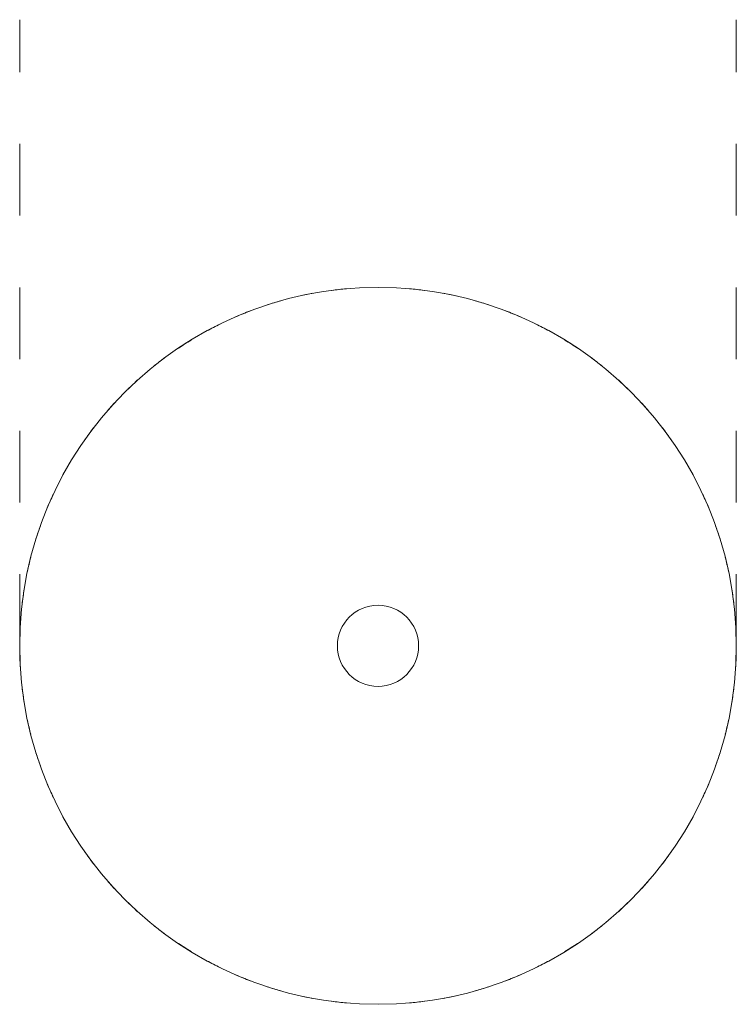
# Model space of a CAD drawing. Header units: millimetres. Extents: x -6798 to -5601, y -162 to 6854.
# Tile 2 of 2: x -6350 to -6050, y 6442 to 6854. Entities that reach past the tile are written whole.
import ezdxf

# ---------------------------------------------------------------- set-up
doc = ezdxf.new("R2010")
doc.units = ezdxf.units.MM
doc.linetypes.add('Dash', pattern=[60, 30, -30])
doc.layers.add('A-ANNO-DIMS', color=7, linetype='Dash', lineweight=9, true_color=0xd2d2d2)
doc.layers.add('E-LITE-EQPM', color=7, linetype='Continuous', lineweight=20)

# ---------------------------------------------------------------- blocks, each defined once
blk = doc.blocks.new('20164 - 20164 WHIZZ Black floor lamp accessory-470585-Planta_PDF')
at = {"layer": 'E-LITE-EQPM'}
for start, end in [(95.063, 97.4328), (82.5672, 84.937), (105.712, 108.0183), (100.4646, 102.5731), (77.4269, 79.5354), (71.9817, 74.288), (110.8764, 113.3872), (66.6128, 69.1236), (116.1574, 118.5425), (61.4575, 63.8426), (121.4575, 123.8426), (56.1574, 58.5425), (126.6128, 129.1236), (50.8764, 53.3872), (131.9817, 134.288), (45.712, 48.0183), (137.3498, 139.5755), (40.4245, 42.6502), (142.5672, 145.0028), (34.9972, 37.4328), (154.9794, 157.4328), (22.5672, 25.0206), (160.4245, 162.6502), (17.3498, 19.5755), (165.712, 168.0183), (11.9817, 14.288), (170.8764, 173.3872), (6.6128, 9.1236), (176.1574, 178.5425), (1.4575, 3.8426), (181.4575, 183.8426), (356.1574, 358.5425), (186.6128, 189.1236), (350.8764, 353.3872), (191.9817, 194.288), (345.712, 348.0183), (197.3498, 199.5755), (340.4245, 342.6502), (202.5672, 205.0206), (334.9794, 337.4328), (214.9972, 217.4328), (322.5672, 325.0028), (220.4245, 222.6502), (317.3498, 319.5755), (225.712, 228.0183), (311.9817, 314.288), (230.8764, 233.3872), (306.6128, 309.1236), (236.1574, 238.5425), (301.4575, 303.8426), (241.4575, 243.8426), (296.1574, 298.5425), (246.6128, 249.1236), (290.8764, 293.3872), (251.9817, 254.288), (285.712, 288.0183), (257.4269, 259.5354), (280.4646, 282.5731), (262.5672, 264.937), (275.063, 277.4328)]:
    blk.add_arc((0, 0), 150, start, end, dxfattribs=at)

msp = doc.modelspace()

# ---------------------------------------------------------------- linework, layer by layer
at = {"layer": 'A-ANNO-DIMS'}
for p, q in [((-6350.46, 6591.71), (-6350.46, 6853.71)), ((-6050.46, 6591.71), (-6050.46, 6853.71))]:
    msp.add_line(p, q, dxfattribs=at)
at = {"layer": 'E-LITE-EQPM'}
for radius, start, end in [(150, 90, 270), (150, 270, 90), (16.99, 90, 270), (16.99, 270, 90)]:
    msp.add_arc((-6200.46, 6591.71), radius, start, end, dxfattribs=at)

# ---------------------------------------------------------------- block references
at = {"layer": 'E-LITE-EQPM', "rotation": 180}
msp.add_blockref('20164 - 20164 WHIZZ Black floor lamp accessory-470585-Planta_PDF', (-6200.46, 6591.71), dxfattribs=at)

doc.saveas('drawing.dxf')
